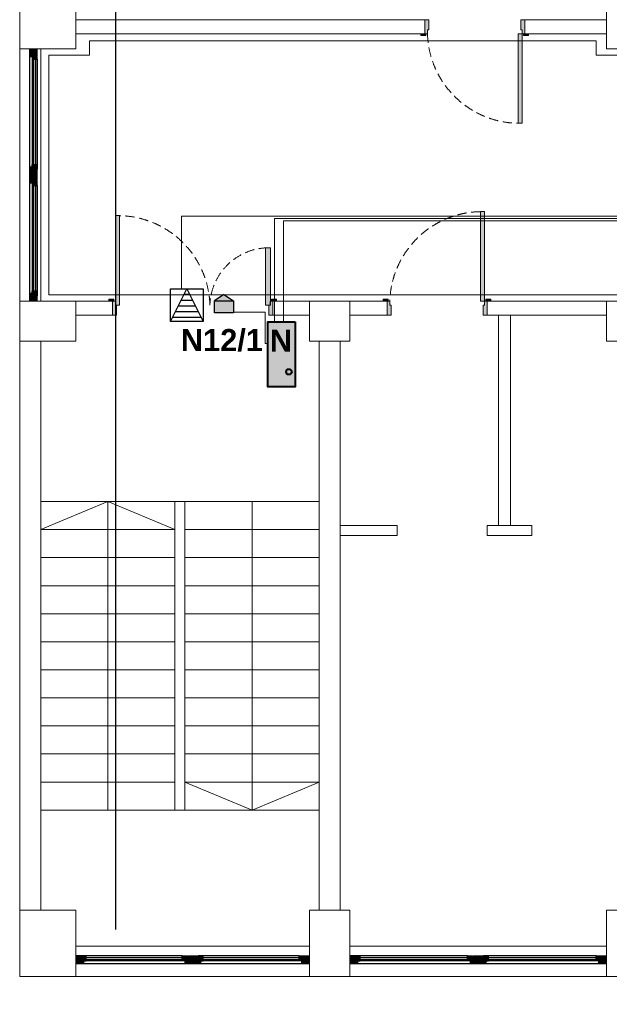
# Model space of a CAD drawing. Header units: millimetres. Extents: x -1662057 to -197461, y -941126 to 63888.
# Tile 32 of 209: x -1600020 to -1595251, y -695635 to -687674. Entities that reach past the tile are written whole.
import ezdxf
from ezdxf import colors
from ezdxf.entities.mleader import LeaderData, LeaderLine
from ezdxf.math import Vec2, Vec3

# ---------------------------------------------------------------- set-up
doc = ezdxf.new("R2010")
doc.units = ezdxf.units.MM
doc.linetypes.add('Dashed', pattern=[112.5, 75, -37.5])
doc.layers.get('0').update_dxf_attribs({"linetype": 'CONTINUOUS'})
for name, color, linetype in [('_Logi', 7, 'CONTINUOUS'), ('Apsardze', 5, 'CONTINUOUS'), ('Durvis', 7, 'CONTINUOUS'), ('esoshas', 7, 'CONTINUOUS'), ('ESS_AS_iekartas', 102, 'CONTINUOUS'), ('PDF_Images', 7, 'CONTINUOUS'), ('VS AS', 7, 'CONTINUOUS')]:
    doc.layers.add(name, color=color, linetype=linetype)
doc.layers.add('ESS PK', color=250, linetype='CONTINUOUS', lineweight=9)
doc.layers.add('VS_AS', color=5, linetype='CONTINUOUS', lineweight=25)
doc.styles.add('MKM_Arial narrow', font='ARIALN.TTF')
doc.styles.add('WMF-Arial0', font='arialbd.ttf')
doc.linetypes.add('Symbol-000', pattern='A,0,[2,AR-21.Shx,S=4.563492,R=0,X=0,Y=0],-625,0', length=625)

# ---------------------------------------------------------------- blocks, each defined once
blk = doc.blocks.new('smk')
at = {"layer": 'Apsardze'}
for p, q in [((-200, 0), (-200, 200)), ((-200, 0), (-100, 200)), ((-200, 200), (0, 200)), ((-100, 200), (0, 0)), ((0, 200), (0, 0)), ((0, 0), (-200, 0))]:
    blk.add_line(p, q, dxfattribs=at)
at = {"layer": 'Apsardze', "linetype": 'ByBlock'}
for p, q in [((-134.6, 130.8), (-65.4, 130.8)), ((-116.9, 166.1), (-83.1, 166.1)), ((-152.2, 95.6), (-47.8, 95.6)), ((-187.5, 25), (-12.5, 25)), ((-169.9, 60.3), (-30.1, 60.3))]:
    blk.add_line(p, q, dxfattribs=at)
blk = doc.blocks.new('_None')

msp = doc.modelspace()

# ---------------------------------------------------------------- hatches: boundary and pattern name
at = {"layer": '_Logi', "linetype": 'Continuous'}
for points in [[(-1599898.25695, -687953.34384), (-1599918.50695, -687953.34384), (-1599918.50695, -687993.84384), (-1599878.00695, -687993.84384), (-1599878.00695, -687953.34384)], [(-1599898.25695, -688884.84386), (-1599878.00695, -688884.84386), (-1599878.00695, -688844.34386), (-1599918.50695, -688844.34386), (-1599918.50695, -688884.84386)], [(-1599898.25695, -688973.94386), (-1599918.50695, -688973.94386), (-1599918.50695, -689014.44386), (-1599878.00695, -689014.44386), (-1599878.00695, -688973.94386)], [(-1599898.25695, -689905.44387), (-1599878.00695, -689905.44387), (-1599878.00695, -689864.94387), (-1599918.50695, -689864.94387), (-1599918.50695, -689905.44387)], [(-1599521.60696, -695263.59387), (-1599521.60696, -695283.84387), (-1599481.10696, -695283.84387), (-1599481.10696, -695243.34387), (-1599521.60696, -695243.34387)], [(-1598665.03195, -695263.59387), (-1598665.03195, -695243.34387), (-1598705.53195, -695243.34387), (-1598705.53195, -695283.84387), (-1598665.03195, -695283.84387)], [(-1598575.93195, -695263.59387), (-1598575.93195, -695283.84387), (-1598535.43195, -695283.84387), (-1598535.43195, -695243.34387), (-1598575.93195, -695243.34387)], [(-1597719.35695, -695263.59387), (-1597719.35695, -695243.34387), (-1597759.85695, -695243.34387), (-1597759.85695, -695283.84387), (-1597719.35695, -695283.84387)], [(-1597306.25695, -695263.59387), (-1597306.25695, -695283.84387), (-1597265.75695, -695283.84387), (-1597265.75695, -695243.34387), (-1597306.25695, -695243.34387)], [(-1596356.53195, -695263.59387), (-1596356.53195, -695243.34387), (-1596397.03195, -695243.34387), (-1596397.03195, -695283.84387), (-1596356.53195, -695283.84387)], [(-1596267.43195, -695263.59387), (-1596267.43195, -695283.84387), (-1596226.93195, -695283.84387), (-1596226.93195, -695243.34387), (-1596267.43195, -695243.34387)], [(-1595317.70696, -695263.59387), (-1595317.70696, -695243.34387), (-1595358.20696, -695243.34387), (-1595358.20696, -695283.84387), (-1595317.70696, -695283.84387)]]:
    msp.add_hatch(color=7, dxfattribs=at).paths.add_polyline_path(points, flags=0)
at = {"layer": 'Durvis', "linetype": 'Continuous', "lineweight": 0}
for points in [[(-1596744.00633, -687673.89384), (-1596744.00633, -687787.29384), (-1596721.32633, -687787.29384), (-1596721.32633, -687754.89384), (-1596711.60633, -687754.89384), (-1596711.60633, -687673.89384)], [(-1595934.00633, -687787.29384), (-1595934.00633, -687673.89384), (-1595966.40633, -687673.89384), (-1595966.40633, -687754.89384), (-1595956.68633, -687754.89384), (-1595956.68633, -687787.29384)], [(-1596733.47633, -687787.29384), (-1596773.97633, -687787.29384), (-1596773.97633, -687802.68384), (-1596733.47633, -687802.68384)], [(-1595956.68633, -687787.29384), (-1595989.08633, -687787.29384), (-1595989.08633, -688511.43384), (-1595956.68633, -688511.43384)], [(-1595944.53633, -687802.68384), (-1595904.03633, -687802.68384), (-1595904.03633, -687787.29384), (-1595944.53633, -687787.29384)], [(-1599938.75695, -687908.79384), (-1599938.75695, -687973.59384), (-1599921.88375, -687973.59384), (-1599921.88375, -687953.34384), (-1599921.88375, -687948.84501), (-1599878.00695, -687948.84501), (-1599878.00695, -687908.79384)], [(-1599938.75695, -688929.39386), (-1599878.00695, -688929.39386), (-1599878.00695, -688889.3427), (-1599921.88375, -688889.3427), (-1599921.88375, -688884.84386), (-1599921.88375, -688864.59386), (-1599938.75695, -688864.59386)], [(-1599938.75695, -688929.39386), (-1599938.75695, -688994.19386), (-1599921.88375, -688994.19386), (-1599921.88375, -688973.94386), (-1599921.88375, -688969.44502), (-1599878.00695, -688969.44502), (-1599878.00695, -688929.39386)], [(-1596261.2922, -689949.99387), (-1596261.2922, -689225.85387), (-1596293.6922, -689225.85387), (-1596293.6922, -689949.99387)], [(-1599245.80195, -689982.39387), (-1599213.40195, -689982.39387), (-1599213.40195, -689258.25387), (-1599245.80195, -689258.25387)], [(-1597990.80366, -689982.39387), (-1597990.80366, -689518.00795), (-1598031.40875, -689518.00795), (-1598031.40875, -689982.39387)], [(-1599938.75695, -689949.99387), (-1599878.00695, -689949.99387), (-1599878.00695, -689909.94271), (-1599921.88375, -689909.94271), (-1599921.88375, -689905.44387), (-1599921.88375, -689885.19387), (-1599938.75695, -689885.19387)], [(-1599257.95195, -689934.60387), (-1599298.45195, -689934.60387), (-1599298.45195, -689949.99387), (-1599257.95195, -689949.99387)], [(-1599268.48195, -689949.99387), (-1599268.48195, -690063.39387), (-1599236.08195, -690063.39387), (-1599236.08195, -689982.39387), (-1599245.80195, -689982.39387), (-1599245.80195, -689949.99387)], [(-1597972.48195, -689949.99387), (-1597995.16195, -689949.99387), (-1597995.16195, -689982.39387), (-1598004.88195, -689982.39387), (-1598004.88195, -690063.39387), (-1597972.48195, -690063.39387)], [(-1597983.01195, -689934.60387), (-1597983.01195, -689949.99387), (-1597942.51195, -689949.99387), (-1597942.51195, -689934.60387)], [(-1597038.0822, -689949.99387), (-1597038.0822, -689934.60387), (-1597078.5822, -689934.60387), (-1597078.5822, -689949.99387)], [(-1597048.6122, -690063.39387), (-1597016.2122, -690063.39387), (-1597016.2122, -689982.39387), (-1597025.9322, -689982.39387), (-1597025.9322, -689949.99387), (-1597048.6122, -689949.99387)], [(-1596238.6122, -689949.99387), (-1596261.2922, -689949.99387), (-1596261.2922, -689982.39387), (-1596271.0122, -689982.39387), (-1596271.0122, -690063.39387), (-1596238.6122, -690063.39387)], [(-1596249.1422, -689934.60387), (-1596249.1422, -689949.99387), (-1596208.6422, -689949.99387), (-1596208.6422, -689934.60387)], [(-1599566.15696, -695304.09387), (-1599501.35696, -695304.09387), (-1599501.35696, -695287.22067), (-1599521.60696, -695287.22067), (-1599526.10579, -695287.22067), (-1599526.10579, -695243.34387), (-1599566.15696, -695243.34387)], [(-1598620.48195, -695304.09387), (-1598620.48195, -695243.34387), (-1598660.53312, -695243.34387), (-1598660.53312, -695287.22067), (-1598665.03195, -695287.22067), (-1598685.28195, -695287.22067), (-1598685.28195, -695304.09387)], [(-1598620.48195, -695304.09387), (-1598555.68195, -695304.09387), (-1598555.68195, -695287.22067), (-1598575.93195, -695287.22067), (-1598580.43079, -695287.22067), (-1598580.43079, -695243.34387), (-1598620.48195, -695243.34387)], [(-1597674.80695, -695304.09387), (-1597674.80695, -695243.34387), (-1597714.85811, -695243.34387), (-1597714.85811, -695287.22067), (-1597719.35695, -695287.22067), (-1597739.60695, -695287.22067), (-1597739.60695, -695304.09387)], [(-1597350.80695, -695304.09387), (-1597286.00695, -695304.09387), (-1597286.00695, -695287.22067), (-1597306.25695, -695287.22067), (-1597310.75579, -695287.22067), (-1597310.75579, -695243.34387), (-1597350.80695, -695243.34387)], [(-1596311.98195, -695304.09387), (-1596311.98195, -695243.34387), (-1596352.03312, -695243.34387), (-1596352.03312, -695287.22067), (-1596356.53195, -695287.22067), (-1596376.78195, -695287.22067), (-1596376.78195, -695304.09387)], [(-1596311.98195, -695304.09387), (-1596247.18195, -695304.09387), (-1596247.18195, -695287.22067), (-1596267.43195, -695287.22067), (-1596271.93079, -695287.22067), (-1596271.93079, -695243.34387), (-1596311.98195, -695243.34387)], [(-1595273.15696, -695304.09387), (-1595273.15696, -695243.34387), (-1595313.20812, -695243.34387), (-1595313.20812, -695287.22067), (-1595317.70696, -695287.22067), (-1595337.95696, -695287.22067), (-1595337.95696, -695304.09387)]]:
    msp.add_hatch(color=7, dxfattribs=at).paths.add_polyline_path(points, flags=0)
at = {"layer": 'ESS PK', "true_color": 0xffffff}
h = msp.add_hatch(color=7, dxfattribs=at)
h.dxf.hatch_style = 1
h.paths.add_polyline_path([(-1598290.54065, -689946.89708), (-1598367.42866, -689896.55496), (-1598444.67856, -689946.89708)])
h.paths.add_polyline_path([(-1598444.67856, -689946.89708), (-1598444.71111, -689946.91829), (-1598444.71111, -690045.00136), (-1598290.50063, -690045.00136), (-1598290.50063, -689946.92329), (-1598290.54065, -689946.89708)])
h = msp.add_hatch(color=7, dxfattribs=at)
h.dxf.hatch_style = 1
h.paths.add_polyline_path([(-1598011.35207, -690641.05475), (-1597792.61498, -690641.05475), (-1597792.61498, -690117.49938), (-1598011.35207, -690117.49938)])

# ---------------------------------------------------------------- linework, layer by layer
at = {"color": 7, "linetype": 'Symbol-000', "lineweight": 0}
for p, q in [((-1595356.373, -687843.92), (-1599456.39027, -687843.92)), ((-1599456.39027, -687843.92), (-1599456.39027, -687961.29766)), ((-1595356.373, -687961.29766), (-1595356.373, -687843.92)), ((-1599783.72162, -687961.29766), (-1599783.72162, -689897.49007)), ((-1599456.39027, -687961.29766), (-1599783.72162, -687961.29766)), ((-1570515.36077, -687961.29766), (-1595356.373, -687961.29766)), ((-1599783.72162, -689897.49007), (-1594908.26394, -689897.49007))]:
    msp.add_line(p, q, dxfattribs=at)
at = {"color": 7, "linetype": 'Continuous', "lineweight": 0}
for p, q in [((-1599849.65696, -691569.99387), (-1597597.85695, -691569.99387)), ((-1599306.95695, -691569.99387), (-1599849.65696, -691796.79387)), ((-1599306.95695, -691569.99387), (-1599306.95695, -694064.79387)), ((-1599306.95695, -691569.99387), (-1598764.25695, -691796.79387)), ((-1598764.25695, -691569.99387), (-1598764.25695, -694064.79387)), ((-1598683.25695, -691569.99387), (-1598683.25695, -694064.79387)), ((-1598140.55695, -694064.79387), (-1598140.55695, -691569.99387)), ((-1599849.65696, -691796.79387), (-1598764.25695, -691796.79387)), ((-1598683.25695, -691796.79387), (-1597597.85695, -691796.79387)), ((-1599849.65696, -692023.59387), (-1598764.25695, -692023.59387)), ((-1598683.25695, -692023.59387), (-1597597.85695, -692023.59387)), ((-1599849.65696, -692250.39387), (-1598764.25695, -692250.39387)), ((-1598683.25695, -692250.39387), (-1597597.85695, -692250.39387)), ((-1599849.65696, -692477.19387), (-1598764.25695, -692477.19387)), ((-1598683.25695, -692477.19387), (-1597597.85695, -692477.19387)), ((-1599849.65696, -692703.99387), (-1598764.25695, -692703.99387)), ((-1598683.25695, -692703.99387), (-1597597.85695, -692703.99387)), ((-1599849.65696, -692930.79387), (-1598764.25695, -692930.79387)), ((-1598683.25695, -692930.79387), (-1597597.85695, -692930.79387)), ((-1599849.65696, -693157.59387), (-1598764.25695, -693157.59387)), ((-1598683.25695, -693157.59387), (-1597597.85695, -693157.59387)), ((-1599849.65696, -693384.39387), (-1598764.25695, -693384.39387)), ((-1598683.25695, -693384.39387), (-1597597.85695, -693384.39387)), ((-1599849.65696, -693611.19387), (-1598764.25695, -693611.19387)), ((-1598683.25695, -693611.19387), (-1597597.85695, -693611.19387)), ((-1599849.65696, -693837.99387), (-1598764.25695, -693837.99387)), ((-1598683.25695, -693837.99387), (-1597597.85695, -693837.99387)), ((-1598140.55695, -694064.79387), (-1598683.25695, -693837.99387)), ((-1598140.55695, -694064.79387), (-1597597.85695, -693837.99387)), ((-1599849.65696, -694064.79387), (-1597597.85695, -694064.79387))]:
    msp.add_line(p, q, dxfattribs=at)
at = {"layer": '_Logi', "color": 7, "linetype": 'Continuous'}
for p, q in [((-1599938.75695, -689949.99387), (-1599938.75695, -687908.79384)), ((-1599898.25695, -687953.34384), (-1599918.50695, -687953.34384)), ((-1599918.50695, -687953.34384), (-1599918.50695, -687993.84384)), ((-1599878.00695, -687953.34384), (-1599898.25695, -687953.34384)), ((-1599878.00695, -687993.84384), (-1599878.00695, -687953.34384)), ((-1599918.50695, -687993.84384), (-1599878.00695, -687993.84384)), ((-1599918.50695, -687993.84384), (-1599918.50695, -688844.34386)), ((-1599906.35695, -688844.34386), (-1599906.35695, -687993.84384)), ((-1599890.15695, -688844.34386), (-1599890.15695, -687993.84384)), ((-1599878.00695, -687993.84384), (-1599878.00695, -688844.34386)), ((-1599918.50695, -688884.84386), (-1599918.50695, -688844.34386)), ((-1599918.50695, -688844.34386), (-1599878.00695, -688844.34386)), ((-1599898.25695, -688884.84386), (-1599918.50695, -688884.84386)), ((-1599878.00695, -688884.84386), (-1599898.25695, -688884.84386)), ((-1599878.00695, -688844.34386), (-1599878.00695, -688884.84386)), ((-1599898.25695, -688973.94386), (-1599918.50695, -688973.94386)), ((-1599918.50695, -688973.94386), (-1599918.50695, -689014.44386)), ((-1599878.00695, -688973.94386), (-1599898.25695, -688973.94386)), ((-1599878.00695, -689014.44386), (-1599878.00695, -688973.94386)), ((-1599918.50695, -689014.44386), (-1599878.00695, -689014.44386)), ((-1599918.50695, -689014.44386), (-1599918.50695, -689864.94387)), ((-1599906.35695, -689864.94387), (-1599906.35695, -689014.44386)), ((-1599890.15695, -689864.94387), (-1599890.15695, -689014.44386)), ((-1599878.00695, -689014.44386), (-1599878.00695, -689864.94387)), ((-1599918.50695, -689905.44387), (-1599918.50695, -689864.94387)), ((-1599918.50695, -689864.94387), (-1599878.00695, -689864.94387)), ((-1599878.00695, -689864.94387), (-1599878.00695, -689905.44387)), ((-1599898.25695, -689905.44387), (-1599918.50695, -689905.44387)), ((-1599878.00695, -689905.44387), (-1599898.25695, -689905.44387)), ((-1598705.53195, -695243.34387), (-1599566.15696, -695243.34387)), ((-1599526.10579, -695255.49387), (-1598705.53195, -695255.49387)), ((-1599526.10579, -695271.69387), (-1598705.53195, -695271.69387)), ((-1598705.53195, -695283.84387), (-1599526.10579, -695283.84387)), ((-1599481.10696, -695243.34387), (-1599521.60696, -695243.34387)), ((-1599521.60696, -695243.34387), (-1599521.60696, -695263.59387)), ((-1599521.60696, -695263.59387), (-1599521.60696, -695283.84387)), ((-1599521.60696, -695283.84387), (-1599481.10696, -695283.84387)), ((-1599481.10696, -695283.84387), (-1599481.10696, -695243.34387)), ((-1598705.53195, -695283.84387), (-1598705.53195, -695243.34387)), ((-1598705.53195, -695243.34387), (-1598665.03195, -695243.34387)), ((-1598665.03195, -695283.84387), (-1598705.53195, -695283.84387)), ((-1598665.03195, -695243.34387), (-1598665.03195, -695263.59387)), ((-1598665.03195, -695263.59387), (-1598665.03195, -695283.84387)), ((-1598535.43195, -695243.34387), (-1598575.93195, -695243.34387)), ((-1598575.93195, -695243.34387), (-1598575.93195, -695263.59387)), ((-1598575.93195, -695263.59387), (-1598575.93195, -695283.84387)), ((-1598575.93195, -695283.84387), (-1598535.43195, -695283.84387)), ((-1598535.43195, -695283.84387), (-1598535.43195, -695243.34387)), ((-1597759.85695, -695243.34387), (-1598535.43195, -695243.34387)), ((-1598535.43195, -695255.49387), (-1597759.85695, -695255.49387)), ((-1598535.43195, -695271.69387), (-1597759.85695, -695271.69387)), ((-1597759.85695, -695283.84387), (-1598535.43195, -695283.84387)), ((-1597759.85695, -695283.84387), (-1597759.85695, -695243.34387)), ((-1597759.85695, -695243.34387), (-1597719.35695, -695243.34387)), ((-1597719.35695, -695283.84387), (-1597759.85695, -695283.84387)), ((-1597719.35695, -695243.34387), (-1597719.35695, -695263.59387)), ((-1597719.35695, -695263.59387), (-1597719.35695, -695283.84387)), ((-1596397.03195, -695243.34387), (-1597350.80695, -695243.34387)), ((-1597310.75579, -695255.49387), (-1596397.03195, -695255.49387)), ((-1597310.75579, -695271.69387), (-1596397.03195, -695271.69387)), ((-1596397.03195, -695283.84387), (-1597310.75579, -695283.84387)), ((-1597265.75695, -695243.34387), (-1597306.25695, -695243.34387)), ((-1597306.25695, -695243.34387), (-1597306.25695, -695263.59387)), ((-1597306.25695, -695263.59387), (-1597306.25695, -695283.84387)), ((-1597306.25695, -695283.84387), (-1597265.75695, -695283.84387)), ((-1597265.75695, -695283.84387), (-1597265.75695, -695243.34387)), ((-1596397.03195, -695283.84387), (-1596397.03195, -695243.34387)), ((-1596397.03195, -695243.34387), (-1596356.53195, -695243.34387)), ((-1596356.53195, -695283.84387), (-1596397.03195, -695283.84387)), ((-1596356.53195, -695243.34387), (-1596356.53195, -695263.59387)), ((-1596356.53195, -695263.59387), (-1596356.53195, -695283.84387)), ((-1596226.93195, -695243.34387), (-1596267.43195, -695243.34387)), ((-1596267.43195, -695243.34387), (-1596267.43195, -695263.59387)), ((-1596267.43195, -695263.59387), (-1596267.43195, -695283.84387)), ((-1596267.43195, -695283.84387), (-1596226.93195, -695283.84387)), ((-1596226.93195, -695283.84387), (-1596226.93195, -695243.34387)), ((-1595358.20696, -695243.34387), (-1596226.93195, -695243.34387)), ((-1596226.93195, -695255.49387), (-1595358.20696, -695255.49387)), ((-1596226.93195, -695271.69387), (-1595358.20696, -695271.69387)), ((-1595358.20696, -695283.84387), (-1596226.93195, -695283.84387)), ((-1595358.20696, -695283.84387), (-1595358.20696, -695243.34387)), ((-1595358.20696, -695243.34387), (-1595317.70696, -695243.34387)), ((-1595317.70696, -695283.84387), (-1595358.20696, -695283.84387)), ((-1595317.70696, -695243.34387), (-1595317.70696, -695263.59387)), ((-1595317.70696, -695263.59387), (-1595317.70696, -695283.84387)), ((-1599566.15696, -695304.09387), (-1597674.80695, -695304.09387)), ((-1597350.80695, -695304.09387), (-1595273.15696, -695304.09387))]:
    msp.add_line(p, q, dxfattribs=at)
at = {"layer": 'Durvis', "color": 7, "linetype": 'Continuous', "lineweight": 0}
for p, q in [((-1596744.00633, -687673.89384), (-1596711.60633, -687673.89384)), ((-1596744.00633, -687787.29384), (-1596744.00633, -687673.89384)), ((-1596711.60633, -687673.89384), (-1596711.60633, -687754.89384)), ((-1595966.40633, -687754.89384), (-1595966.40633, -687673.89384)), ((-1595966.40633, -687673.89384), (-1595934.00633, -687673.89384)), ((-1595934.00633, -687673.89384), (-1595934.00633, -687787.29384)), ((-1596733.47633, -687787.29384), (-1596773.97633, -687787.29384)), ((-1596773.97633, -687787.29384), (-1596773.97633, -687802.68384)), ((-1596773.97633, -687802.68384), (-1596733.47633, -687802.68384)), ((-1596721.32633, -687787.29384), (-1596744.00633, -687787.29384)), ((-1596733.47633, -687802.68384), (-1596733.47633, -687787.29384)), ((-1596711.60633, -687754.89384), (-1596721.32633, -687754.89384)), ((-1596721.32633, -687754.89384), (-1596721.32633, -687787.29384)), ((-1595989.08633, -688511.43384), (-1595989.08633, -687787.29384)), ((-1595989.08633, -687787.29384), (-1595956.68633, -687787.29384)), ((-1595956.68633, -687754.89384), (-1595966.40633, -687754.89384)), ((-1595956.68633, -687787.29384), (-1595956.68633, -687754.89384)), ((-1595934.00633, -687787.29384), (-1595956.68633, -687787.29384)), ((-1595956.68633, -687787.29384), (-1595956.68633, -688511.43384)), ((-1595904.03633, -687787.29384), (-1595944.53633, -687787.29384)), ((-1595944.53633, -687787.29384), (-1595944.53633, -687802.68384)), ((-1595944.53633, -687802.68384), (-1595904.03633, -687802.68384)), ((-1595904.03633, -687802.68384), (-1595904.03633, -687787.29384)), ((-1599938.75695, -687908.79384), (-1599938.75695, -687973.59384)), ((-1599878.00695, -687908.79384), (-1599938.75695, -687908.79384)), ((-1599921.88375, -687953.34384), (-1599921.88375, -687948.84501)), ((-1599921.88375, -687948.84501), (-1599878.00695, -687948.84501)), ((-1599921.88375, -687973.59384), (-1599921.88375, -687953.34384)), ((-1599878.00695, -687948.84501), (-1599878.00695, -687908.79384)), ((-1599938.75695, -687973.59384), (-1599921.88375, -687973.59384)), ((-1595956.68633, -688511.43384), (-1595989.08633, -688511.43384)), ((-1599938.75695, -688929.39386), (-1599938.75695, -688864.59386)), ((-1599938.75695, -688864.59386), (-1599921.88375, -688864.59386)), ((-1599921.88375, -688864.59386), (-1599921.88375, -688884.84386)), ((-1599921.88375, -688884.84386), (-1599921.88375, -688889.3427)), ((-1599921.88375, -688889.3427), (-1599878.00695, -688889.3427)), ((-1599878.00695, -688889.3427), (-1599878.00695, -688929.39386)), ((-1599938.75695, -688929.39386), (-1599938.75695, -688994.19386)), ((-1599878.00695, -688929.39386), (-1599938.75695, -688929.39386)), ((-1599878.00695, -688929.39386), (-1599938.75695, -688929.39386)), ((-1599938.75695, -688994.19386), (-1599921.88375, -688994.19386)), ((-1599921.88375, -688973.94386), (-1599921.88375, -688969.44502)), ((-1599921.88375, -688969.44502), (-1599878.00695, -688969.44502)), ((-1599921.88375, -688994.19386), (-1599921.88375, -688973.94386)), ((-1599878.00695, -688969.44502), (-1599878.00695, -688929.39386)), ((-1596261.2922, -689225.85387), (-1596293.6922, -689225.85387)), ((-1596293.6922, -689225.85387), (-1596293.6922, -689949.99387)), ((-1596261.2922, -689949.99387), (-1596261.2922, -689225.85387)), ((-1599245.80195, -689982.39387), (-1599245.80195, -689258.25387)), ((-1599245.80195, -689258.25387), (-1599213.40195, -689258.25387)), ((-1599213.40195, -689258.25387), (-1599213.40195, -689982.39387)), ((-1597990.80366, -689518.00795), (-1598031.40875, -689518.00795)), ((-1598031.40875, -689518.00795), (-1598031.40875, -689982.39387)), ((-1597990.80366, -689982.39387), (-1597990.80366, -689518.00795)), ((-1599938.75695, -689949.99387), (-1599938.75695, -689885.19387)), ((-1599938.75695, -689885.19387), (-1599921.88375, -689885.19387)), ((-1599878.00695, -689949.99387), (-1599938.75695, -689949.99387)), ((-1599921.88375, -689885.19387), (-1599921.88375, -689905.44387)), ((-1599921.88375, -689905.44387), (-1599921.88375, -689909.94271)), ((-1599921.88375, -689909.94271), (-1599878.00695, -689909.94271)), ((-1599878.00695, -689909.94271), (-1599878.00695, -689949.99387)), ((-1599257.95195, -689934.60387), (-1599298.45195, -689934.60387)), ((-1599298.45195, -689934.60387), (-1599298.45195, -689949.99387)), ((-1599298.45195, -689949.99387), (-1599257.95195, -689949.99387)), ((-1599268.48195, -689949.99387), (-1599245.80195, -689949.99387)), ((-1599268.48195, -690063.39387), (-1599268.48195, -689949.99387)), ((-1599257.95195, -689949.99387), (-1599257.95195, -689934.60387)), ((-1599245.80195, -689949.99387), (-1599245.80195, -689982.39387)), ((-1597972.48195, -689949.99387), (-1597995.16195, -689949.99387)), ((-1597995.16195, -689949.99387), (-1597995.16195, -689982.39387)), ((-1597983.01195, -689934.60387), (-1597942.51195, -689934.60387)), ((-1597983.01195, -689949.99387), (-1597983.01195, -689934.60387)), ((-1597942.51195, -689949.99387), (-1597983.01195, -689949.99387)), ((-1597972.48195, -690063.39387), (-1597972.48195, -689949.99387)), ((-1597942.51195, -689934.60387), (-1597942.51195, -689949.99387)), ((-1597078.5822, -689949.99387), (-1597078.5822, -689934.60387)), ((-1597078.5822, -689934.60387), (-1597038.0822, -689934.60387)), ((-1597038.0822, -689949.99387), (-1597078.5822, -689949.99387)), ((-1597025.9322, -689949.99387), (-1597048.6122, -689949.99387)), ((-1597048.6122, -689949.99387), (-1597048.6122, -690063.39387)), ((-1597038.0822, -689934.60387), (-1597038.0822, -689949.99387)), ((-1597025.9322, -689982.39387), (-1597025.9322, -689949.99387)), ((-1596293.6922, -689949.99387), (-1596261.2922, -689949.99387)), ((-1596238.6122, -689949.99387), (-1596261.2922, -689949.99387)), ((-1596261.2922, -689949.99387), (-1596261.2922, -689982.39387)), ((-1596249.1422, -689934.60387), (-1596208.6422, -689934.60387)), ((-1596249.1422, -689949.99387), (-1596249.1422, -689934.60387)), ((-1596208.6422, -689949.99387), (-1596249.1422, -689949.99387)), ((-1596238.6122, -690063.39387), (-1596238.6122, -689949.99387)), ((-1596208.6422, -689934.60387), (-1596208.6422, -689949.99387)), ((-1599213.40195, -689982.39387), (-1599245.80195, -689982.39387)), ((-1599245.80195, -689982.39387), (-1599236.08195, -689982.39387)), ((-1599236.08195, -689982.39387), (-1599236.08195, -690063.39387)), ((-1598031.40875, -689982.39387), (-1597990.80366, -689982.39387)), ((-1597995.16195, -689982.39387), (-1598004.88195, -689982.39387)), ((-1598004.88195, -689982.39387), (-1598004.88195, -690063.39387)), ((-1597016.2122, -689982.39387), (-1597025.9322, -689982.39387)), ((-1597016.2122, -690063.39387), (-1597016.2122, -689982.39387)), ((-1596261.2922, -689982.39387), (-1596271.0122, -689982.39387)), ((-1596271.0122, -689982.39387), (-1596271.0122, -690063.39387)), ((-1599236.08195, -690063.39387), (-1599268.48195, -690063.39387)), ((-1598004.88195, -690063.39387), (-1597972.48195, -690063.39387)), ((-1597048.6122, -690063.39387), (-1597016.2122, -690063.39387)), ((-1596271.0122, -690063.39387), (-1596238.6122, -690063.39387)), ((-1599526.10579, -695243.34387), (-1599566.15696, -695243.34387)), ((-1599566.15696, -695243.34387), (-1599566.15696, -695304.09387)), ((-1599526.10579, -695287.22067), (-1599526.10579, -695243.34387)), ((-1599521.60696, -695287.22067), (-1599526.10579, -695287.22067)), ((-1599501.35696, -695287.22067), (-1599521.60696, -695287.22067)), ((-1599501.35696, -695304.09387), (-1599501.35696, -695287.22067)), ((-1598685.28195, -695304.09387), (-1598685.28195, -695287.22067)), ((-1598685.28195, -695287.22067), (-1598665.03195, -695287.22067)), ((-1598665.03195, -695287.22067), (-1598660.53312, -695287.22067)), ((-1598660.53312, -695287.22067), (-1598660.53312, -695243.34387)), ((-1598660.53312, -695243.34387), (-1598620.48195, -695243.34387)), ((-1598620.48195, -695243.34387), (-1598620.48195, -695304.09387)), ((-1598580.43079, -695243.34387), (-1598620.48195, -695243.34387)), ((-1598620.48195, -695243.34387), (-1598620.48195, -695304.09387)), ((-1598580.43079, -695287.22067), (-1598580.43079, -695243.34387)), ((-1598575.93195, -695287.22067), (-1598580.43079, -695287.22067)), ((-1598555.68195, -695287.22067), (-1598575.93195, -695287.22067)), ((-1598555.68195, -695304.09387), (-1598555.68195, -695287.22067)), ((-1597739.60695, -695304.09387), (-1597739.60695, -695287.22067)), ((-1597739.60695, -695287.22067), (-1597719.35695, -695287.22067)), ((-1597719.35695, -695287.22067), (-1597714.85811, -695287.22067)), ((-1597714.85811, -695287.22067), (-1597714.85811, -695243.34387)), ((-1597714.85811, -695243.34387), (-1597674.80695, -695243.34387)), ((-1597674.80695, -695243.34387), (-1597674.80695, -695304.09387)), ((-1597310.75579, -695243.34387), (-1597350.80695, -695243.34387)), ((-1597350.80695, -695243.34387), (-1597350.80695, -695304.09387)), ((-1597310.75579, -695287.22067), (-1597310.75579, -695243.34387)), ((-1597306.25695, -695287.22067), (-1597310.75579, -695287.22067)), ((-1597286.00695, -695287.22067), (-1597306.25695, -695287.22067)), ((-1597286.00695, -695304.09387), (-1597286.00695, -695287.22067)), ((-1596376.78195, -695304.09387), (-1596376.78195, -695287.22067)), ((-1596376.78195, -695287.22067), (-1596356.53195, -695287.22067)), ((-1596356.53195, -695287.22067), (-1596352.03312, -695287.22067)), ((-1596352.03312, -695287.22067), (-1596352.03312, -695243.34387)), ((-1596352.03312, -695243.34387), (-1596311.98195, -695243.34387)), ((-1596311.98195, -695243.34387), (-1596311.98195, -695304.09387)), ((-1596271.93079, -695243.34387), (-1596311.98195, -695243.34387)), ((-1596311.98195, -695243.34387), (-1596311.98195, -695304.09387)), ((-1596271.93079, -695287.22067), (-1596271.93079, -695243.34387)), ((-1596267.43195, -695287.22067), (-1596271.93079, -695287.22067)), ((-1596247.18195, -695287.22067), (-1596267.43195, -695287.22067)), ((-1596247.18195, -695304.09387), (-1596247.18195, -695287.22067)), ((-1595337.95696, -695304.09387), (-1595337.95696, -695287.22067)), ((-1595337.95696, -695287.22067), (-1595317.70696, -695287.22067)), ((-1595317.70696, -695287.22067), (-1595313.20812, -695287.22067)), ((-1595313.20812, -695287.22067), (-1595313.20812, -695243.34387)), ((-1595313.20812, -695243.34387), (-1595273.15696, -695243.34387)), ((-1595273.15696, -695243.34387), (-1595273.15696, -695304.09387)), ((-1599566.15696, -695304.09387), (-1599501.35696, -695304.09387)), ((-1598620.48195, -695304.09387), (-1598685.28195, -695304.09387)), ((-1598620.48195, -695304.09387), (-1598555.68195, -695304.09387)), ((-1597674.80695, -695304.09387), (-1597739.60695, -695304.09387)), ((-1597350.80695, -695304.09387), (-1597286.00695, -695304.09387)), ((-1596311.98195, -695304.09387), (-1596376.78195, -695304.09387)), ((-1596311.98195, -695304.09387), (-1596247.18195, -695304.09387)), ((-1595273.15696, -695304.09387), (-1595337.95696, -695304.09387))]:
    msp.add_line(p, q, dxfattribs=at)
at = {"layer": 'Durvis', "color": 7, "linetype": 'Dashed', "lineweight": 0}
for centre, radius, start, end in [((-1595975.55, -687765.4608), 746.09585, 181.676889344, 268.960431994), ((-1596280.15587, -689971.82692), 746.09585, 91.039568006, 178.323110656), ((-1599226.93829, -690004.22692), 746.09585, 1.676889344, 88.960431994), ((-1598002.9008, -689996.39526), 478.46606, 91.039568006, 178.323110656)]:
    msp.add_arc(centre, radius, start, end, dxfattribs=at)
at = {"layer": 'esoshas', "color": 7, "linetype": 'Continuous', "lineweight": 20}
for p, q in [((-1600019.75695, -687584.79384), (-1600019.75695, -687908.79384)), ((-1599566.15696, -687908.79384), (-1599566.15696, -687584.79384)), ((-1595273.15696, -687584.79384), (-1595273.15696, -687908.79384)), ((-1596744.00633, -687673.89384), (-1599566.15696, -687673.89384)), ((-1599566.15696, -687673.89384), (-1599566.15696, -687787.29384)), ((-1596744.00633, -687787.29384), (-1596744.00633, -687673.89384)), ((-1595273.15696, -687673.89384), (-1595934.00633, -687673.89384)), ((-1595934.00633, -687673.89384), (-1595934.00633, -687787.29384)), ((-1595273.15696, -687787.29384), (-1595273.15696, -687673.89384)), ((-1599566.15696, -687787.29384), (-1596744.00633, -687787.29384)), ((-1595934.00633, -687787.29384), (-1595273.15696, -687787.29384)), ((-1600019.75695, -687908.79384), (-1599566.15696, -687908.79384)), ((-1595273.15696, -687908.79384), (-1595159.75696, -687908.79384)), ((-1600019.75695, -690273.99387), (-1600019.75695, -689949.99387)), ((-1600019.75695, -689949.99387), (-1599566.15696, -689949.99387)), ((-1599566.15696, -689949.99387), (-1599566.15696, -690273.99387)), ((-1599268.48195, -689949.99387), (-1599566.15696, -689949.99387)), ((-1599566.15696, -689949.99387), (-1599566.15696, -690063.39387)), ((-1599268.48195, -690063.39387), (-1599268.48195, -689949.99387)), ((-1597674.80695, -689949.99387), (-1597972.48195, -689949.99387)), ((-1597972.48195, -689949.99387), (-1597972.48195, -690063.39387)), ((-1597350.80695, -689949.99387), (-1597674.80695, -689949.99387)), ((-1597674.80695, -689949.99387), (-1597674.80695, -690273.99387)), ((-1597674.80695, -690063.39387), (-1597674.80695, -689949.99387)), ((-1597350.80695, -690273.99387), (-1597350.80695, -689949.99387)), ((-1597048.6122, -689949.99387), (-1597350.80695, -689949.99387)), ((-1597350.80695, -689949.99387), (-1597350.80695, -690063.39387)), ((-1597048.6122, -690063.39387), (-1597048.6122, -689949.99387)), ((-1595273.15696, -689949.99387), (-1596238.6122, -689949.99387)), ((-1596238.6122, -689949.99387), (-1596238.6122, -690063.39387)), ((-1594949.15696, -689949.99387), (-1595273.15696, -689949.99387)), ((-1595273.15696, -689949.99387), (-1595273.15696, -690273.99387)), ((-1595273.15696, -690063.39387), (-1595273.15696, -689949.99387)), ((-1599566.15696, -690063.39387), (-1599268.48195, -690063.39387)), ((-1597972.48195, -690063.39387), (-1597674.80695, -690063.39387)), ((-1597350.80695, -690063.39387), (-1597048.6122, -690063.39387)), ((-1596238.6122, -690063.39387), (-1595273.15696, -690063.39387)), ((-1596147.95696, -691764.39387), (-1596147.95696, -690063.39387)), ((-1596147.95696, -690063.39387), (-1596050.75696, -690063.39387)), ((-1596050.75696, -690063.39387), (-1596050.75696, -691764.39387)), ((-1600019.75695, -690273.99387), (-1600019.75695, -694874.79387)), ((-1599849.65696, -690273.99387), (-1600019.75695, -690273.99387)), ((-1599566.15696, -690273.99387), (-1600019.75695, -690273.99387)), ((-1599849.65696, -694874.79387), (-1599849.65696, -690273.99387)), ((-1597674.80695, -690273.99387), (-1597561.40695, -690273.99387)), ((-1597597.85695, -690273.99387), (-1597597.85695, -694874.79387)), ((-1597427.75696, -690273.99387), (-1597597.85695, -690273.99387)), ((-1597561.40695, -690273.99387), (-1597480.40695, -690273.99387)), ((-1597480.40695, -690273.99387), (-1597350.80695, -690273.99387)), ((-1597427.75696, -694874.79387), (-1597427.75696, -690273.99387)), ((-1595273.15696, -690273.99387), (-1595159.75696, -690273.99387)), ((-1596967.6122, -691764.39387), (-1597427.75696, -691764.39387)), ((-1597427.75696, -691764.39387), (-1597427.75696, -691845.39387)), ((-1596967.6122, -691845.39387), (-1596967.6122, -691764.39387)), ((-1595876.30699, -691764.39387), (-1596238.6122, -691764.39387)), ((-1596238.6122, -691764.39387), (-1596238.6122, -691845.39387)), ((-1596050.75696, -691764.39387), (-1596147.95696, -691764.39387)), ((-1595876.30699, -691845.39387), (-1595876.30699, -691764.39387)), ((-1597427.75696, -691845.39387), (-1596967.6122, -691845.39387)), ((-1596238.6122, -691845.39387), (-1595876.30699, -691845.39387)), ((-1600019.75695, -694874.79387), (-1599849.65696, -694874.79387)), ((-1599906.35695, -694874.79387), (-1600019.75695, -694874.79387)), ((-1600019.75695, -694874.79387), (-1600019.75695, -695409.39387)), ((-1599825.35695, -694874.79387), (-1599906.35695, -694874.79387)), ((-1599566.15696, -694874.79387), (-1599825.35695, -694874.79387)), ((-1599566.15696, -695409.39387), (-1599566.15696, -694874.79387)), ((-1597561.40695, -694874.79387), (-1597674.80695, -694874.79387)), ((-1597674.80695, -694874.79387), (-1597674.80695, -695409.39387)), ((-1597597.85695, -694874.79387), (-1597427.75696, -694874.79387)), ((-1597480.40695, -694874.79387), (-1597561.40695, -694874.79387)), ((-1597350.80695, -694874.79387), (-1597480.40695, -694874.79387)), ((-1597350.80695, -695409.39387), (-1597350.80695, -694874.79387)), ((-1595159.75696, -694874.79387), (-1595273.15696, -694874.79387)), ((-1595273.15696, -694874.79387), (-1595273.15696, -695409.39387)), ((-1600019.75695, -695409.39387), (-1599566.15696, -695409.39387)), ((-1597674.80695, -695409.39387), (-1597350.80695, -695409.39387)), ((-1595273.15696, -695409.39387), (-1594949.15696, -695409.39387))]:
    msp.add_line(p, q, dxfattribs=at)
at = {"layer": 'esoshas', "color": 7, "linetype": 'Continuous', "lineweight": 0}
for p, q in [((-1599566.15696, -687787.29384), (-1599566.15696, -687908.79384)), ((-1595273.15696, -687908.79384), (-1595273.15696, -687787.29384)), ((-1600019.75695, -689949.99387), (-1600019.75695, -687908.79384)), ((-1600019.75695, -687908.79384), (-1599849.65696, -687908.79384)), ((-1599566.15696, -687908.79384), (-1599849.65696, -687908.79384)), ((-1599849.65696, -687908.79384), (-1599849.65696, -689949.99388)), ((-1599849.65696, -687908.79384), (-1599849.65696, -689949.99387)), ((-1599849.65696, -689949.99387), (-1600019.75695, -689949.99387)), ((-1597674.80695, -695166.39387), (-1599566.15696, -695166.39387)), ((-1599566.15696, -695166.39387), (-1599566.15696, -695409.39387)), ((-1597674.80695, -695409.39387), (-1597674.80695, -695166.39387)), ((-1595273.15696, -695166.39387), (-1597350.80695, -695166.39387)), ((-1597350.80695, -695166.39387), (-1597350.80695, -695409.39387)), ((-1595273.15696, -695409.39387), (-1595273.15696, -695166.39387)), ((-1599566.15696, -695409.39387), (-1597674.80695, -695409.39387)), ((-1597350.80695, -695409.39387), (-1595273.15696, -695409.39387))]:
    msp.add_line(p, q, dxfattribs=at)
at = {"layer": 'ESS PK', "color": 6, "lineweight": 30, "ltscale": 2}
for p, q in [((-1598367.4267, -689896.55369), (-1598444.68801, -689946.90324)), ((-1598367.43263, -689896.55236), (-1598290.51248, -689946.91553))]:
    msp.add_line(p, q, dxfattribs=at)
msp.add_lwpolyline([(-1598444.71111, -689946.89708), (-1598290.50063, -689946.89708), (-1598290.50063, -690045.00136), (-1598444.71111, -690045.00136)], close=True, dxfattribs=at)
at = {"layer": 'ESS PK', "color": 5, "lineweight": 40, "ltscale": 2}
msp.add_lwpolyline([(-1597792.61498, -690117.49938), (-1597792.61498, -690641.05475), (-1598011.35207, -690641.05475), (-1598011.35207, -690117.49938)], close=True, dxfattribs=at)
msp.add_circle((-1597841.90824, -690520.77308), 22.45576, dxfattribs=at)
at = {"layer": 'PDF_Images', "color": 7}
msp.add_lwpolyline([(-1599241.77854, -695030.93416), (-1599241.77854, -682419.50656), (-1570289.76624, -682419.50656), (-1570289.76624, -695545.36904), (-1559536.51555, -702288.88898), (-1559536.51555, -702288.88898)], dxfattribs=at)
at = {"layer": 'VS_AS', "color": 5, "lineweight": 20}
msp.add_lwpolyline([(-1589770.57836, -689705.47584), (-1589770.57836, -689261.91298), (-1598712.02259, -689261.91298), (-1598712.02259, -689848.22422)], dxfattribs=at)
at = {"layer": 'VS_AS', "color": 1, "lineweight": 20}
for points in [[(-1597958.38087, -690115.82865), (-1597958.38087, -689282.39855), (-1589793.17565, -689282.39855), (-1589793.17565, -689704.17458)], [(-1598288.81984, -690037.94815), (-1598033.19646, -690037.94815), (-1598033.19646, -690291.83976), (-1598016.05552, -690291.83976)]]:
    msp.add_lwpolyline(points, dxfattribs=at)
at = {"layer": 'VS_AS', "color": 6, "lineweight": 20}
msp.add_lwpolyline([(-1589818.80752, -689704.17458), (-1589818.80752, -689300.14528), (-1597885.39192, -689300.14528), (-1597885.39192, -690117.30341)], dxfattribs=at)

# ---------------------------------------------------------------- block references
at = {"layer": 'VS AS', "xscale": 1.318359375, "yscale": 1.318359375, "zscale": 1.318359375}
msp.add_blockref('smk', (-1598536.45257, -690112.7336), dxfattribs=at)

# ---------------------------------------------------------------- texts
at = {"layer": 'ESS PK', "color": 5, "style": 'WMF-Arial0'}
for s, p in [('N12/1', (-1598716.86727, -690353.7219)), ('N', (-1597996.67188, -690357.45664))]:
    msp.add_text(s, height=178.4729, dxfattribs=at).set_placement(p)

# ---------------------------------------------------------------- next in the draw order: leaders
at = {"layer": 'ESS_AS_iekartas', "color": 7}
ml = msp.add_multileader_mtext('Standard', dxfattribs=at)
ml.set_content('\\A1;{\\C256;\\c0;St\\fArial Narrow|b0|i0|c186|p34;āvvads uz/no 1. stāvā, PVC caurule d 25;\\P2 kab. UTP 4x2x0,5 Cat5e}', color=7, style='MKM_Arial narrow')
ml.set_leader_properties(color=256, linetype='ByLayer', lineweight=-1)
ml.set_arrow_properties(name='NONE')
ml.build(insert=Vec2(0, 0))
ml.multileader.update_dxf_attribs({"has_dogleg": 0, "text_left_attachment_type": 6, "text_right_attachment_type": 6, "dogleg_length": 0.36, "arrow_head_size": 195.09446})
ctx = ml.context
ctx.base_point, ctx.char_height, ctx.arrow_head_size, ctx.landing_gap_size, ctx.plane_origin = Vec3(-1598860, -696530), 403.1952252, 195.09446, 130.06298, Vec3(-1657073.22864, -727424.02525)
ctx.left_attachment, ctx.right_attachment, ctx.attachment_type = 6, 6, 1
notes = []
notes.append((ctx, [(1, (1, 1, 0), (-1589750.12144, -696530), (-1, 0), 0.36, [(0, [(-1589990, -689960)], 0, [])])]))
ctx.mtext.insert, ctx.mtext.width, ctx.mtext.defined_height, ctx.mtext.flow_direction = Vec3(-1598729.93702, -696046.16573), 8910.4000492, 1485.06156, 5
ctx.mtext.has_bg_fill, ctx.mtext.bg_color, ctx.mtext.bg_scale_factor, ctx.mtext.bg_transparency, ctx.mtext.use_window_bg_color = 1, -1073741824, 1.2, 0, 1
for ctx, leaders in notes:
    for number, flags, end, landing, length, lines in leaders:
        leader = LeaderData()
        leader.index, (leader.has_last_leader_line, leader.has_dogleg_vector, leader.attachment_direction) = number, flags
        leader.last_leader_point, leader.dogleg_vector, leader.dogleg_length = Vec3(end), Vec3(landing), length
        for number, points, colour, breaks in lines:
            line = LeaderLine()
            line.index, line.vertices, line.color, line.breaks = number, Vec3.list(points), colors.encode_raw_color(colour), breaks
            leader.lines.append(line)
        ctx.leaders.append(leader)

doc.saveas('drawing.dxf')
